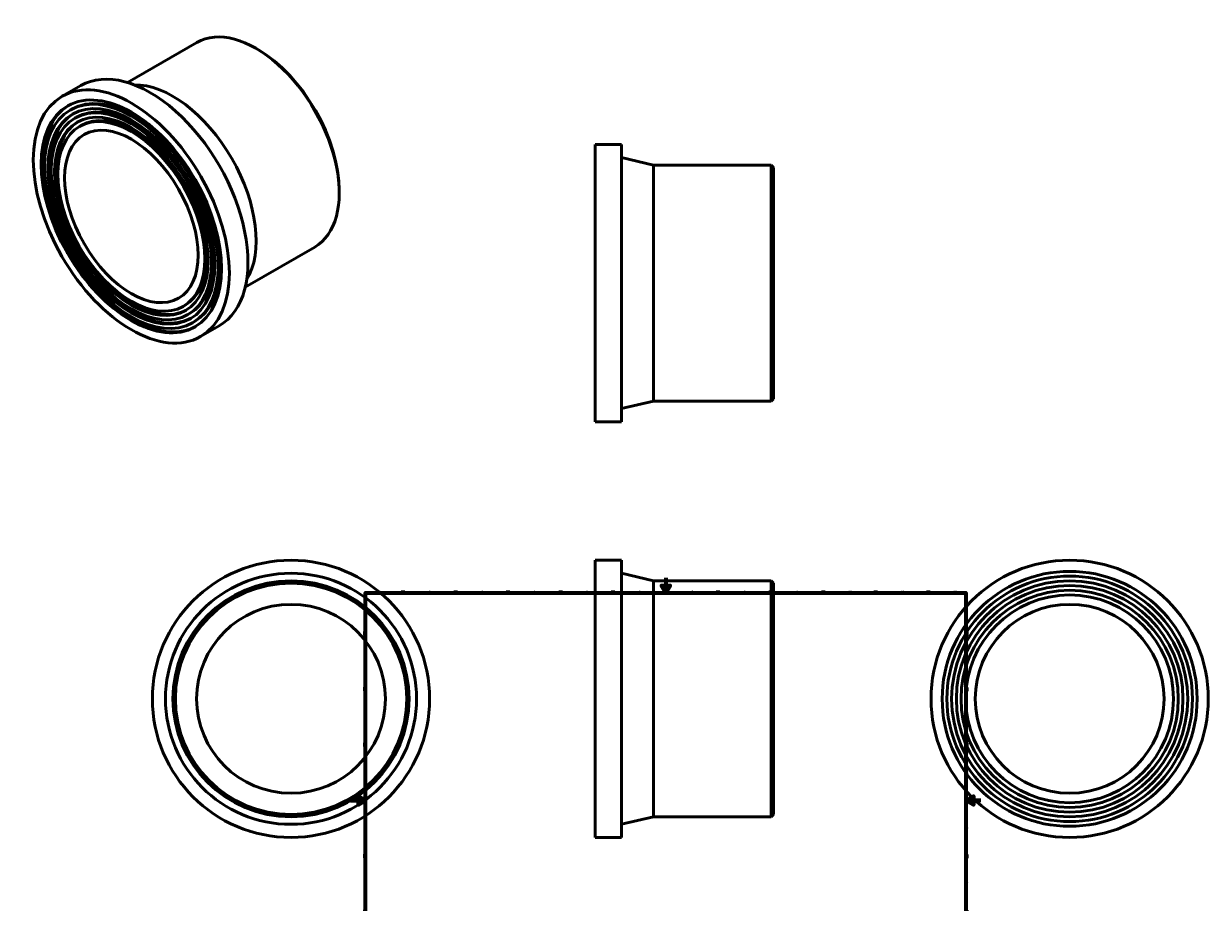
# Model space of a CAD drawing. Header units: millimetres. Extents: x -436 to 1144, y -1011 to 1334.
# Tile 3 of 3: x -436 to 1144, y 161 to 1334. Entities that reach past the tile are written whole.
import ezdxf

# ---------------------------------------------------------------- set-up
doc = ezdxf.new("R2010")
doc.units = ezdxf.units.MM
doc.layers.add('Border (ANSI)', color=7, linetype='Continuous', lineweight=70)
doc.layers.add('Visible (ANSI)', color=7, linetype='Continuous', lineweight=50)
doc.styles.add('Note Text (ANSI)', font='tahoma.ttf')

# ---------------------------------------------------------------- blocks, each defined once
blk = doc.blocks.new('Borders Default Border')
at = {"layer": 'Border (ANSI)'}
for p, q in [((70.1, 574), (70.1, 577.4)), ((140.2, 574), (140.2, 577.4)), ((210.2, 574), (210.2, 577.4)), ((280.3, 574), (280.3, 577.4)), ((350.4, 574), (350.4, 577.4)), ((490.6, 574), (490.6, 577.4)), ((560.7, 574), (560.7, 577.4)), ((630.8, 574), (630.8, 577.4)), ((700.8, 574), (700.8, 577.4)), ((770.9, 574), (770.9, 577.4)), ((20, 519.7), (16.6, 519.7)), ((821, 519.7), (824.4, 519.7)), ((20, 445.5), (16.6, 445.5)), ((821, 445.5), (824.4, 445.5)), ((20, 371.2), (16.6, 371.2)), ((821, 371.2), (824.4, 371.2)), ((20, 222.7), (16.6, 222.7)), ((821, 222.7), (824.4, 222.7)), ((20, 148.5), (16.6, 148.5)), ((821, 148.5), (824.4, 148.5)), ((20, 74.3), (16.6, 74.3)), ((821, 74.3), (824.4, 74.3)), ((70.1, 20), (70.1, 16.6)), ((140.2, 20), (140.2, 16.6)), ((210.2, 20), (210.2, 16.6)), ((280.3, 20), (280.3, 16.6)), ((350.4, 20), (350.4, 16.6)), ((490.6, 20), (490.6, 16.6)), ((560.7, 20), (560.7, 16.6)), ((630.8, 20), (630.8, 16.6)), ((700.8, 20), (700.8, 16.6)), ((770.9, 20), (770.9, 16.6))]:
    blk.add_line(p, q, dxfattribs=at)
at = {"layer": 'Border (ANSI)', "flags": 128}
for points in [[(420.5, 594), (420.5, 574), (414.7, 584), (426.3, 584), (420.5, 574)], [(20, 20), (20, 574), (821, 574), (821, 20), (20, 20)], [(0, 297), (20, 297), (10, 302.8), (10, 291.2), (20, 297)], [(841, 297), (821, 297), (831, 302.8), (831, 291.2), (821, 297)], [(420.5, 0), (420.5, 20), (414.7, 10), (426.3, 10), (420.5, 20)]]:
    blk.add_lwpolyline(points, dxfattribs=at)
at = {"layer": 'Border (ANSI)', "color": 230, "true_color": 0xff0080, "char_height": 3.05, "attachment_point": 7, "style": 'Note Text (ANSI)'}
for s, insert in [('1', (34.4, 574.4)), ('2', (104.2, 574.4)), ('3', (174.3, 574.3)), ('4', (244.2, 574.4)), ('5', (314.5, 574.3)), ('6', (384.5, 574.3)), ('7', (454.6, 574.4)), ('8', (524.6, 574.3)), ('9', (594.7, 574.3)), ('10', (664, 574.3)), ('11', (734, 574.4)), ('12', (804.1, 574.4)), ('A', (16.8, 555.4)), ('A', (821.6, 555.4)), ('B', (17.1, 481.1)), ('B', (822, 481.1)), ('C', (17, 406.8)), ('C', (821.8, 406.8)), ('D', (17, 332.6)), ('D', (821.8, 332.6)), ('E', (17.2, 258.4)), ('E', (822.1, 258.4)), ('F', (17.3, 184.1)), ('F', (822.1, 184.1)), ('G', (16.8, 109.8)), ('G', (821.7, 109.8)), ('H', (17, 35.6)), ('H', (821.8, 35.6)), ('1', (34.4, 16.6)), ('2', (104.2, 16.6)), ('3', (174.3, 16.5)), ('4', (244.2, 16.6)), ('5', (314.5, 16.5)), ('6', (384.5, 16.5)), ('7', (454.6, 16.6)), ('8', (524.6, 16.5)), ('9', (594.7, 16.5)), ('10', (664, 16.5)), ('11', (734, 16.6)), ('12', (804.1, 16.6))]:
    blk.add_mtext(s, dxfattribs=dict(at, insert=insert))

msp = doc.modelspace()

# ---------------------------------------------------------------- linework, layer by layer
at = {"layer": 'Visible (ANSI)'}
for p, q in [((-297.809, 1255.259), (-205.112, 1308.639)), ((-123.865, 1299.379), (-126.084, 1300.667)), ((-384.9, 1236.84), (-360.151, 1251.092)), ((-374.32, 1218.469), (-372.093, 1219.751)), ((-368.032, 1207.55), (-365.805, 1208.832)), ((-361.744, 1196.631), (-359.517, 1197.913)), ((326.348, 802.471), (326.348, 1172.471)), ((326.348, 1172.471), (361.348, 1172.471)), ((361.348, 802.471), (361.348, 1172.471)), ((404.348, 1144.971), (361.348, 1154.971)), ((404.348, 829.971), (404.348, 1144.971)), ((404.348, 1144.971), (561.198, 1144.971)), ((561.198, 829.971), (561.198, 1144.971)), ((564.348, 1141.821), (561.198, 1144.971)), ((564.348, 1141.821), (564.348, 833.121)), ((-15.145, 1110.584), (-15.145, 1108.019)), ((-140.613, 982.285), (-47.917, 1035.665)), ((-223.413, 956.414), (-221.185, 957.696)), ((-217.125, 945.495), (-214.898, 946.777)), ((-210.837, 934.576), (-208.61, 935.858)), ((-200.258, 916.204), (-175.509, 930.456)), ((404.348, 829.971), (361.348, 819.971)), ((404.348, 829.971), (561.198, 829.971)), ((564.348, 833.121), (561.198, 829.971)), ((326.348, 802.471), (361.348, 802.471)), ((326.348, 247.732), (326.348, 617.732)), ((326.348, 617.732), (361.348, 617.732)), ((361.348, 247.732), (361.348, 617.732)), ((404.348, 590.232), (361.348, 600.232)), ((404.348, 275.232), (404.348, 590.232)), ((404.348, 590.232), (561.198, 590.232)), ((561.198, 275.232), (561.198, 590.232)), ((564.348, 587.082), (561.198, 590.232)), ((564.348, 587.082), (564.348, 278.382)), ((404.348, 275.232), (361.348, 265.232)), ((404.348, 275.232), (561.198, 275.232)), ((564.348, 278.382), (561.198, 275.232)), ((326.348, 247.732), (361.348, 247.732))]:
    msp.add_line(p, q, dxfattribs=at)
for centre, radius in [((-79.541, 432.732), 185), ((959.464, 432.732), 185), ((959.464, 432.732), 170.1), ((-79.541, 432.732), 167.5), ((-79.541, 432.732), 157.5), ((-79.541, 432.732), 154.35), ((959.464, 432.732), 163.8), ((959.464, 432.732), 157.5), ((959.464, 432.732), 151.2), ((959.464, 432.732), 144.9), ((959.464, 432.732), 138.6), ((-79.541, 432.732), 126), ((959.464, 432.732), 126)]:
    msp.add_circle(centre, radius, dxfattribs=at)
for centre, major_axis, start_param, end_param in [((-126.515, 1172.152), (-78.598, 136.487), 3.14159265, 6.28318531), ((-124.287, 1173.435), (-77.026, 133.757), 3.92892453, 5.49585344), ((-267.83, 1090.774), (-92.321, 160.318), 3.14159265, 6.28318531), ((-237.424, 1108.283), (-78.598, 136.487), 3.4462535, 5.97852446), ((-290.351, 1077.805), (81.741, -141.946), 0, 3.14159265), ((-290.351, 1077.805), (84.885, -147.406), 3.15466235, 6.27011561), ((-290.351, 1077.805), (75.454, -131.027), 0, 3.14159265), ((-290.351, 1077.805), (69.166, -120.108), 0, 3.14159265), ((-290.351, 1077.805), (78.598, -136.487), 3.15570799, 6.26906997), ((-290.351, 1077.805), (72.31, -125.568), 3.1569355, 6.26784246)]:
    msp.add_ellipse(centre, major_axis=major_axis, ratio=0.57809312, start_param=start_param, end_param=end_param, dxfattribs=at)
for major_axis in [(92.321, -160.318), (84.885, -147.406), (81.741, -141.946), (78.598, -136.487), (75.454, -131.027), (72.31, -125.568), (69.166, -120.108), (62.878, -109.19)]:
    msp.add_ellipse((-292.579, 1076.522), major_axis=major_axis, ratio=0.57809312, dxfattribs=at)

# ---------------------------------------------------------------- block references
msp.add_blockref('Borders Default Border', (0, 0))

doc.saveas('drawing.dxf')
